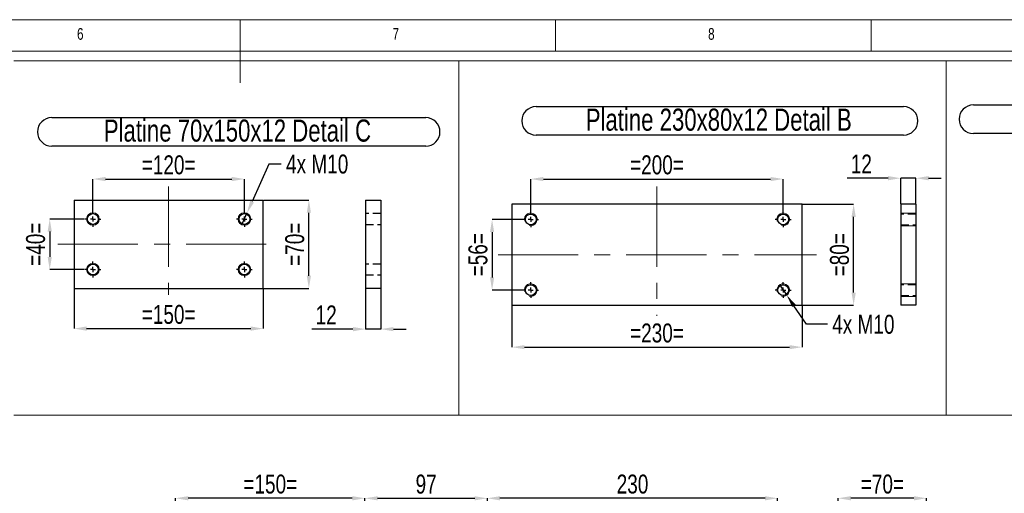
# Model space of a CAD drawing. Header units: millimetres. Extents: x 5 to 589, y -18 to 415.
# Tile 7 of 10: x 262 to 418, y 340 to 415. Entities that reach past the tile are written whole.
import ezdxf

# ---------------------------------------------------------------- set-up
doc = ezdxf.new("R2010")
doc.units = ezdxf.units.MM
doc.header["$PDSIZE"] = -1
doc.linetypes.add('CENTERX2', pattern=[20.32, 12.7, -2.54, 2.54, -2.54])
doc.linetypes.add('HIDDEN', pattern=[1.905, 1.27, -0.635])
for name, color, linetype in [('COTES', 1, 'Continuous'), ('NOTES', 6, 'Continuous'), ('TRAIT-FINS', 9, 'Continuous'), ('TRAIT-MIXTES', 3, 'CENTERX2'), ('TRAIT-TIRET', 2, 'HIDDEN')]:
    doc.layers.add(name, color=color, linetype=linetype)
doc.layers.add('TRAIT-FORT', color=4, linetype='Continuous', lineweight=25)
doc.styles.add('SLDTEXTSTYLE0', font='TXT', dxfattribs={"width": 0.75})
doc.dimstyles.new('SLDDIMSTYLE0', dxfattribs={"dimtxt": 3, "dimasz": 2, "dimexe": 0, "dimexo": 0.0625, "dimgap": 0.75, "dimtad": 1, "dimdec": 0, "dimlfac": 5, "dimrnd": 1e-09, "dimzin": 12, "dimdsep": 46, "dimtxsty": 'SLDTEXTSTYLE0', "dimsah": 1, "dimcen": 0.09, "dimadec": 0, "dimazin": 3, "dimtfac": 1, "dimtdec": 0, "dimtofl": 0, "dimtmove": 0, "dimatfit": 3, "dimfxl": 1, "dimfrac": 2, "dimtolj": 1, "dimtzin": 12, "dimarcsym": 0})
doc.dimstyles.new('SLDDIMSTYLE1', dxfattribs={"dimtxt": 3, "dimasz": 2, "dimexe": 0, "dimexo": 0.0625, "dimgap": 0.75, "dimtad": 1, "dimdec": 0, "dimlfac": 5, "dimrnd": 1e-09, "dimzin": 12, "dimdsep": 46, "dimtxsty": 'SLDTEXTSTYLE0', "dimsah": 1, "dimcen": 0.09, "dimadec": 0, "dimazin": 3, "dimtfac": 1, "dimtdec": 0, "dimtmove": 0, "dimatfit": 0, "dimfxl": 1, "dimfrac": 2, "dimtolj": 1, "dimtzin": 12, "dimarcsym": 0})
doc.dimstyles.new('SLDDIMSTYLE5', dxfattribs={"dimtxt": 3, "dimasz": 2, "dimexe": 0, "dimexo": 0.0625, "dimgap": 0.75, "dimtad": 0, "dimtih": 1, "dimtoh": 1, "dimdec": 0, "dimlfac": 5, "dimrnd": 1e-09, "dimzin": 12, "dimdsep": 46, "dimtxsty": 'SLDTEXTSTYLE0', "dimblk1": 'NONE', "dimsah": 1, "dimcen": 0, "dimadec": 0, "dimazin": 3, "dimtfac": 1, "dimtdec": 0, "dimtmove": 0, "dimatfit": 3, "dimldrblk": 'NONE', "dimfxl": 1, "dimfrac": 2, "dimtolj": 1, "dimtzin": 12, "dimarcsym": 0})

# ---------------------------------------------------------------- blocks, each defined once
blk = doc.blocks.new('_D_36')
at = {"layer": 'COTES', "color": 0, "lineweight": -2, "transparency": 16777216}
for p, q in [((336.19, 58.26), (336.19, 339.2)), ((380.19, 339.2), (338.19, 339.2)), ((382.19, 58.26), (382.19, 339.2))]:
    blk.add_line(p, q, dxfattribs=at)
at = {"layer": 'COTES', "color": 0, "transparency": 16777216}
for points in [[(338.19, 339.53), (338.19, 338.86), (336.19, 339.2)], [(380.19, 339.53), (380.19, 338.86), (382.19, 339.2)]]:
    blk.add_solid(points, dxfattribs=at)
at = {"layer": 'Defpoints', "color": 0, "transparency": 16777216}
for p in [(336.19, 339.2), (336.19, 58.2), (382.19, 58.2)]:
    blk.add_point(p, dxfattribs=at)
at = {"layer": 'COTES', "color": 0, "transparency": 16777216, "insert": (359.19, 342.95), "char_height": 3, "attachment_point": 2, "style": 'SLDTEXTSTYLE0'}
blk.add_mtext('\\A1;230', dxfattribs=at)
blk = doc.blocks.new('_D_37')
at = {"layer": 'COTES', "color": 0, "lineweight": -2, "transparency": 16777216}
for p, q in [((286.79, 65.26), (286.79, 339.2)), ((314.79, 339.2), (288.79, 339.2)), ((316.79, 65.26), (316.79, 339.2))]:
    blk.add_line(p, q, dxfattribs=at)
at = {"layer": 'COTES', "color": 0, "transparency": 16777216}
for points in [[(288.79, 339.53), (288.79, 338.86), (286.79, 339.2)], [(314.79, 339.53), (314.79, 338.86), (316.79, 339.2)]]:
    blk.add_solid(points, dxfattribs=at)
at = {"layer": 'Defpoints', "color": 0, "transparency": 16777216}
for p in [(286.79, 339.2), (286.79, 65.2), (316.79, 65.2)]:
    blk.add_point(p, dxfattribs=at)
at = {"layer": 'COTES', "color": 0, "transparency": 16777216, "insert": (301.79, 342.95), "char_height": 3, "attachment_point": 2, "style": 'SLDTEXTSTYLE0'}
blk.add_mtext('\\A1;=150=', dxfattribs=at)
blk = doc.blocks.new('_D_38')
at = {"layer": 'COTES', "color": 0, "lineweight": -2, "transparency": 16777216}
for p, q in [((316.79, 329.26), (316.79, 339.19)), ((318.79, 339.19), (334.19, 339.19)), ((336.19, 322.26), (336.19, 339.19))]:
    blk.add_line(p, q, dxfattribs=at)
at = {"layer": 'COTES', "color": 0, "transparency": 16777216}
for points in [[(318.79, 339.52), (318.79, 338.86), (316.79, 339.19)], [(334.19, 339.52), (334.19, 338.86), (336.19, 339.19)]]:
    blk.add_solid(points, dxfattribs=at)
at = {"layer": 'Defpoints', "color": 0, "transparency": 16777216}
for p in [(336.19, 339.19), (316.79, 329.2), (336.19, 322.2)]:
    blk.add_point(p, dxfattribs=at)
at = {"layer": 'COTES', "color": 0, "transparency": 16777216, "insert": (326.49, 342.94), "char_height": 3, "attachment_point": 2, "style": 'SLDTEXTSTYLE0'}
blk.add_mtext('\\A1;97', dxfattribs=at)
blk = doc.blocks.new('_D_43')
at = {"layer": 'COTES', "color": 0, "lineweight": -2, "transparency": 16777216}
for p, q in [((391.79, 245.26), (391.79, 339.2)), ((403.79, 339.2), (393.79, 339.2)), ((405.79, 245.26), (405.79, 339.2))]:
    blk.add_line(p, q, dxfattribs=at)
at = {"layer": 'COTES', "color": 0, "transparency": 16777216}
for points in [[(393.79, 339.53), (393.79, 338.86), (391.79, 339.2)], [(403.79, 339.53), (403.79, 338.86), (405.79, 339.2)]]:
    blk.add_solid(points, dxfattribs=at)
at = {"layer": 'Defpoints', "color": 0, "transparency": 16777216}
for p in [(391.79, 339.2), (391.79, 245.2), (405.79, 245.2)]:
    blk.add_point(p, dxfattribs=at)
at = {"layer": 'COTES', "color": 0, "transparency": 16777216, "insert": (398.79, 342.95), "char_height": 3, "attachment_point": 2, "style": 'SLDTEXTSTYLE0'}
blk.add_mtext('\\A1;=70=', dxfattribs=at)
blk = doc.blocks.new('_D_54')
at = {"layer": 'COTES', "color": 0, "lineweight": -2, "transparency": 16777216}
for p, q in [((301.54, 392.14), (298.9, 386.18)), ((303.54, 392.14), (301.54, 392.14)), ((297.28, 382.52), (298.09, 384.35))]:
    blk.add_line(p, q, dxfattribs=at)
at = {"layer": 'COTES', "color": 0, "transparency": 16777216}
blk.add_solid([(298.6, 386.31), (299.21, 386.04), (298.09, 384.35)], dxfattribs=at)
at = {"layer": 'Defpoints', "color": 0, "transparency": 16777216}
for p in [(298.09, 384.35), (297.28, 382.52)]:
    blk.add_point(p, dxfattribs=at)
at = {"layer": 'COTES', "color": 0, "transparency": 16777216, "insert": (304.29, 393.64), "char_height": 3, "attachment_point": 1, "style": 'SLDTEXTSTYLE0'}
blk.add_mtext('\\A1;4x M10', dxfattribs=at)
blk = doc.blocks.new('_None')
blk = doc.blocks.new('_D_55')
at = {"layer": 'COTES', "color": 0, "lineweight": -2, "transparency": 16777216}
for p, q in [((272.37, 383.43), (266.84, 383.43)), ((266.84, 381.43), (266.84, 377.43)), ((272.37, 375.43), (266.84, 375.43))]:
    blk.add_line(p, q, dxfattribs=at)
at = {"layer": 'COTES', "color": 0, "transparency": 16777216}
for points in [[(266.51, 381.43), (267.18, 381.43), (266.84, 383.43)], [(266.51, 377.43), (267.18, 377.43), (266.84, 375.43)]]:
    blk.add_solid(points, dxfattribs=at)
at = {"layer": 'Defpoints', "color": 0, "transparency": 16777216}
for p in [(272.44, 383.43), (266.84, 375.43), (272.44, 375.43)]:
    blk.add_point(p, dxfattribs=at)
at = {"layer": 'COTES', "color": 0, "transparency": 16777216, "insert": (263.09, 379.43), "char_height": 3, "attachment_point": 2, "rotation": 90, "style": 'SLDTEXTSTYLE0'}
blk.add_mtext('\\A1;=40=', dxfattribs=at)
blk = doc.blocks.new('_D_56')
at = {"layer": 'COTES', "color": 0, "lineweight": -2, "transparency": 16777216}
for p, q in [((300.75, 386.43), (307.91, 386.43)), ((307.91, 374.43), (307.91, 384.43)), ((300.75, 372.43), (307.91, 372.43))]:
    blk.add_line(p, q, dxfattribs=at)
at = {"layer": 'COTES', "color": 0, "transparency": 16777216}
for points in [[(307.57, 384.43), (308.24, 384.43), (307.91, 386.43)], [(307.57, 374.43), (308.24, 374.43), (307.91, 372.43)]]:
    blk.add_solid(points, dxfattribs=at)
at = {"layer": 'Defpoints', "color": 0, "transparency": 16777216}
for p in [(300.69, 386.43), (307.91, 386.43), (300.69, 372.43)]:
    blk.add_point(p, dxfattribs=at)
at = {"layer": 'COTES', "color": 0, "transparency": 16777216, "insert": (304.16, 379.43), "char_height": 3, "attachment_point": 2, "rotation": 90, "style": 'SLDTEXTSTYLE0'}
blk.add_mtext('\\A1;=70=', dxfattribs=at)
blk = doc.blocks.new('_D_57')
at = {"layer": 'COTES', "color": 0, "lineweight": -2, "transparency": 16777216}
for p, q in [((273.69, 384.75), (273.69, 389.76)), ((275.69, 389.76), (295.69, 389.76)), ((297.69, 384.75), (297.69, 389.76))]:
    blk.add_line(p, q, dxfattribs=at)
at = {"layer": 'COTES', "color": 0, "transparency": 16777216}
for points in [[(275.69, 390.1), (275.69, 389.43), (273.69, 389.76)], [(295.69, 390.1), (295.69, 389.43), (297.69, 389.76)]]:
    blk.add_solid(points, dxfattribs=at)
at = {"layer": 'Defpoints', "color": 0, "transparency": 16777216}
for p in [(297.69, 389.76), (273.69, 384.68), (297.69, 384.68)]:
    blk.add_point(p, dxfattribs=at)
at = {"layer": 'COTES', "color": 0, "transparency": 16777216, "insert": (285.69, 393.51), "char_height": 3, "attachment_point": 2, "style": 'SLDTEXTSTYLE0'}
blk.add_mtext('\\A1;=120=', dxfattribs=at)
blk = doc.blocks.new('_D_58')
at = {"layer": 'COTES', "color": 0, "lineweight": -2, "transparency": 16777216}
for p, q in [((270.69, 372.37), (270.69, 366.07)), ((300.69, 372.37), (300.69, 366.07)), ((272.69, 366.07), (298.69, 366.07))]:
    blk.add_line(p, q, dxfattribs=at)
at = {"layer": 'COTES', "color": 0, "transparency": 16777216}
for points in [[(272.69, 366.41), (272.69, 365.74), (270.69, 366.07)], [(298.69, 366.41), (298.69, 365.74), (300.69, 366.07)]]:
    blk.add_solid(points, dxfattribs=at)
at = {"layer": 'Defpoints', "color": 0, "transparency": 16777216}
for p in [(270.69, 372.43), (300.69, 372.43), (300.69, 366.07)]:
    blk.add_point(p, dxfattribs=at)
at = {"layer": 'COTES', "color": 0, "transparency": 16777216, "insert": (285.69, 369.82), "char_height": 3, "attachment_point": 2, "style": 'SLDTEXTSTYLE0'}
blk.add_mtext('\\A1;=150=', dxfattribs=at)
blk = doc.blocks.new('SW_NOTE_4')
at = {"layer": 'NOTES', "color": 0}
for p, q in [((-0.05, 4.81), (59.2, 4.81)), ((59.2, 0.28), (-0.05, 0.28))]:
    blk.add_line(p, q, dxfattribs=at)
for centre, start, end in [((-0.05, 2.55), 90, 270), ((59.2, 2.55), 270, 90)]:
    blk.add_arc(centre, 2.26, start, end, dxfattribs=at)
at = {"layer": 'NOTES', "color": 0, "insert": (29.37, 4.51), "char_height": 3.5, "attachment_point": 2, "style": 'SLDTEXTSTYLE0'}
blk.add_mtext('Platine 70x150x12 Detail C', dxfattribs=at)
blk = doc.blocks.new('SW_CENTERMARKSYMBOL_95')
at = {"layer": 'TRAIT-MIXTES', "color": 0}
for p, q in [((-0.8, 0), (-1.25, 0)), ((0, 0), (-0.4, 0)), ((0, 0.8), (0, 1.25)), ((0, 0), (0, 0.4)), ((0, 0), (0, -0.4)), ((0, 0), (0.4, 0)), ((0.8, 0), (1.25, 0)), ((0, -0.8), (0, -1.25))]:
    blk.add_line(p, q, dxfattribs=at)
blk = doc.blocks.new('SW_CENTERMARKSYMBOL_96')
at = {"layer": 'TRAIT-MIXTES', "color": 0}
for p, q in [((-0.8, 0), (-1.25, 0)), ((0, 0), (-0.4, 0)), ((0, 0.8), (0, 1.25)), ((0, 0), (0, 0.4)), ((0, 0), (0, -0.4)), ((0, 0), (0.4, 0)), ((0.8, 0), (1.25, 0)), ((0, -0.8), (0, -1.25))]:
    blk.add_line(p, q, dxfattribs=at)
blk = doc.blocks.new('SW_CENTERMARKSYMBOL_97')
at = {"layer": 'TRAIT-MIXTES', "color": 0}
for p, q in [((-0.8, 0), (-1.25, 0)), ((0, 0), (-0.4, 0)), ((0, 0.8), (0, 1.25)), ((0, 0), (0, 0.4)), ((0, 0), (0, -0.4)), ((0, 0), (0.4, 0)), ((0.8, 0), (1.25, 0)), ((0, -0.8), (0, -1.25))]:
    blk.add_line(p, q, dxfattribs=at)
blk = doc.blocks.new('SW_CENTERMARKSYMBOL_98')
at = {"layer": 'TRAIT-MIXTES', "color": 0}
for p, q in [((-0.8, 0), (-1.25, 0)), ((0, 0), (-0.4, 0)), ((0, 0.8), (0, 1.25)), ((0, 0), (0, 0.4)), ((0, 0), (0, -0.4)), ((0, 0), (0.4, 0)), ((0.8, 0), (1.25, 0)), ((0, -0.8), (0, -1.25))]:
    blk.add_line(p, q, dxfattribs=at)
blk = doc.blocks.new('_D_59')
at = {"layer": 'COTES', "color": 0, "lineweight": -2, "transparency": 16777216}
for p, q in [((341.76, 383.37), (336.94, 383.37)), ((336.94, 381.37), (336.94, 374.17)), ((341.76, 372.17), (336.94, 372.17))]:
    blk.add_line(p, q, dxfattribs=at)
at = {"layer": 'COTES', "color": 0, "transparency": 16777216}
for points in [[(336.61, 381.37), (337.27, 381.37), (336.94, 383.37)], [(336.61, 374.17), (337.27, 374.17), (336.94, 372.17)]]:
    blk.add_solid(points, dxfattribs=at)
at = {"layer": 'Defpoints', "color": 0, "transparency": 16777216}
for p in [(341.82, 383.37), (336.94, 372.17), (341.82, 372.17)]:
    blk.add_point(p, dxfattribs=at)
at = {"layer": 'COTES', "color": 0, "transparency": 16777216, "insert": (333.19, 377.77), "char_height": 3, "attachment_point": 2, "rotation": 90, "style": 'SLDTEXTSTYLE0'}
blk.add_mtext('\\A1;=56=', dxfattribs=at)
blk = doc.blocks.new('_D_60')
at = {"layer": 'COTES', "color": 0, "lineweight": -2, "transparency": 16777216}
for p, q in [((386.14, 385.77), (394.23, 385.77)), ((394.23, 371.77), (394.23, 383.77)), ((386.14, 369.77), (394.23, 369.77))]:
    blk.add_line(p, q, dxfattribs=at)
at = {"layer": 'COTES', "color": 0, "transparency": 16777216}
for points in [[(393.9, 383.77), (394.57, 383.77), (394.23, 385.77)], [(393.9, 371.77), (394.57, 371.77), (394.23, 369.77)]]:
    blk.add_solid(points, dxfattribs=at)
at = {"layer": 'Defpoints', "color": 0, "transparency": 16777216}
for p in [(386.07, 385.77), (394.23, 385.77), (386.07, 369.77)]:
    blk.add_point(p, dxfattribs=at)
at = {"layer": 'COTES', "color": 0, "transparency": 16777216, "insert": (390.48, 377.77), "char_height": 3, "attachment_point": 2, "rotation": 90, "style": 'SLDTEXTSTYLE0'}
blk.add_mtext('\\A1;=80=', dxfattribs=at)
blk = doc.blocks.new('_D_61')
at = {"layer": 'COTES', "color": 0, "lineweight": -2, "transparency": 16777216}
for p, q in [((343.07, 384.68), (343.07, 389.76)), ((345.07, 389.76), (381.07, 389.76)), ((383.07, 384.68), (383.07, 389.76))]:
    blk.add_line(p, q, dxfattribs=at)
at = {"layer": 'COTES', "color": 0, "transparency": 16777216}
for points in [[(345.07, 390.09), (345.07, 389.43), (343.07, 389.76)], [(381.07, 390.09), (381.07, 389.43), (383.07, 389.76)]]:
    blk.add_solid(points, dxfattribs=at)
at = {"layer": 'Defpoints', "color": 0, "transparency": 16777216}
for p in [(383.07, 389.76), (343.07, 384.62), (383.07, 384.62)]:
    blk.add_point(p, dxfattribs=at)
at = {"layer": 'COTES', "color": 0, "transparency": 16777216, "insert": (363.07, 393.51), "char_height": 3, "attachment_point": 2, "style": 'SLDTEXTSTYLE0'}
blk.add_mtext('\\A1;=200=', dxfattribs=at)
blk = doc.blocks.new('_D_62')
at = {"layer": 'COTES', "color": 0, "lineweight": -2, "transparency": 16777216}
for p, q in [((340.07, 369.71), (340.07, 363.13)), ((386.07, 369.71), (386.07, 363.13)), ((342.07, 363.13), (384.07, 363.13))]:
    blk.add_line(p, q, dxfattribs=at)
at = {"layer": 'COTES', "color": 0, "transparency": 16777216}
for points in [[(342.07, 363.46), (342.07, 362.8), (340.07, 363.13)], [(384.07, 363.46), (384.07, 362.8), (386.07, 363.13)]]:
    blk.add_solid(points, dxfattribs=at)
at = {"layer": 'Defpoints', "color": 0, "transparency": 16777216}
for p in [(340.07, 369.77), (386.07, 369.77), (386.07, 363.13)]:
    blk.add_point(p, dxfattribs=at)
at = {"layer": 'COTES', "color": 0, "transparency": 16777216, "insert": (363.07, 366.88), "char_height": 3, "attachment_point": 2, "style": 'SLDTEXTSTYLE0'}
blk.add_mtext('\\A1;=230=', dxfattribs=at)
blk = doc.blocks.new('_D_63')
at = {"layer": 'COTES', "color": 0, "lineweight": -2, "transparency": 16777216}
for p, q in [((382.51, 373), (383.64, 371.35)), ((386.76, 366.76), (384.76, 369.69)), ((390.09, 366.76), (386.76, 366.76))]:
    blk.add_line(p, q, dxfattribs=at)
at = {"layer": 'COTES', "color": 0, "transparency": 16777216}
blk.add_solid([(385.04, 369.88), (384.49, 369.51), (383.64, 371.35)], dxfattribs=at)
at = {"layer": 'Defpoints', "color": 0, "transparency": 16777216}
for p in [(382.51, 373), (383.64, 371.35)]:
    blk.add_point(p, dxfattribs=at)
at = {"layer": 'COTES', "color": 0, "transparency": 16777216, "insert": (390.84, 368.26), "char_height": 3, "attachment_point": 1, "style": 'SLDTEXTSTYLE0'}
blk.add_mtext('\\A1;4x M10', dxfattribs=at)
blk = doc.blocks.new('SW_NOTE_5')
at = {"layer": 'NOTES', "color": 0}
for p, q in [((-0.09, 4.84), (58.15, 4.84)), ((58.15, 0.31), (-0.09, 0.31))]:
    blk.add_line(p, q, dxfattribs=at)
for centre, start, end in [((-0.09, 2.57), 90, 270), ((58.15, 2.57), 270, 90)]:
    blk.add_arc(centre, 2.26, start, end, dxfattribs=at)
at = {"layer": 'NOTES', "color": 0, "insert": (28.87, 4.51), "char_height": 3.5, "attachment_point": 2, "style": 'SLDTEXTSTYLE0'}
blk.add_mtext('Platine 230x80x12 Detail B', dxfattribs=at)
blk = doc.blocks.new('SW_CENTERMARKSYMBOL_99')
at = {"layer": 'TRAIT-MIXTES', "color": 0}
for p, q in [((-0.8, 0), (-1.25, 0)), ((0, 0), (-0.4, 0)), ((0, 0.8), (0, 1.25)), ((0, 0), (0, 0.4)), ((0, 0), (0, -0.4)), ((0, 0), (0.4, 0)), ((0.8, 0), (1.25, 0)), ((0, -0.8), (0, -1.25))]:
    blk.add_line(p, q, dxfattribs=at)
blk = doc.blocks.new('SW_CENTERMARKSYMBOL_100')
at = {"layer": 'TRAIT-MIXTES', "color": 0}
for p, q in [((-0.8, 0), (-1.25, 0)), ((0, 0), (-0.4, 0)), ((0, 0.8), (0, 1.25)), ((0, 0), (0, 0.4)), ((0, 0), (0, -0.4)), ((0, 0), (0.4, 0)), ((0.8, 0), (1.25, 0)), ((0, -0.8), (0, -1.25))]:
    blk.add_line(p, q, dxfattribs=at)
blk = doc.blocks.new('SW_CENTERMARKSYMBOL_101')
at = {"layer": 'TRAIT-MIXTES', "color": 0}
for p, q in [((-0.8, 0), (-1.25, 0)), ((0, 0), (-0.4, 0)), ((0, 0.8), (0, 1.25)), ((0, 0), (0, 0.4)), ((0, 0), (0, -0.4)), ((0, 0), (0.4, 0)), ((0.8, 0), (1.25, 0)), ((0, -0.8), (0, -1.25))]:
    blk.add_line(p, q, dxfattribs=at)
blk = doc.blocks.new('SW_CENTERMARKSYMBOL_102')
at = {"layer": 'TRAIT-MIXTES', "color": 0}
for p, q in [((-0.8, 0), (-1.25, 0)), ((0, 0), (-0.4, 0)), ((0, 0.8), (0, 1.25)), ((0, 0), (0, 0.4)), ((0, 0), (0, -0.4)), ((0, 0), (0.4, 0)), ((0.8, 0), (1.25, 0)), ((0, -0.8), (0, -1.25))]:
    blk.add_line(p, q, dxfattribs=at)
blk = doc.blocks.new('SW_NOTE_6')
at = {"layer": 'NOTES', "color": 0}
for p, q in [((-0.12, 4.84), (73.47, 4.84)), ((73.47, 0.31), (-0.12, 0.31))]:
    blk.add_line(p, q, dxfattribs=at)
for centre, start, end in [((-0.12, 2.58), 90, 270), ((73.47, 2.58), 270, 90)]:
    blk.add_arc(centre, 2.26, start, end, dxfattribs=at)
at = {"layer": 'NOTES', "color": 0, "insert": (36.2, 4.51), "char_height": 3.5, "attachment_point": 2, "style": 'SLDTEXTSTYLE0'}
blk.add_mtext('Douille soudée D:30 L:80 Detail D', dxfattribs=at)
blk = doc.blocks.new('_D_69')
at = {"layer": 'COTES', "color": 0, "lineweight": -2, "transparency": 16777216}
for p, q in [((316.9, 372.37), (316.9, 365.99)), ((319.3, 372.37), (319.3, 365.99)), ((314.9, 365.99), (308.4, 365.99)), ((319.3, 365.99), (316.9, 365.99)), ((321.3, 365.99), (323.3, 365.99))]:
    blk.add_line(p, q, dxfattribs=at)
at = {"layer": 'COTES', "color": 0, "transparency": 16777216}
for points in [[(314.9, 366.32), (314.9, 365.65), (316.9, 365.99)], [(321.3, 366.32), (321.3, 365.65), (319.3, 365.99)]]:
    blk.add_solid(points, dxfattribs=at)
at = {"layer": 'Defpoints', "color": 0, "transparency": 16777216}
for p in [(316.9, 372.43), (319.3, 372.43), (316.9, 365.99)]:
    blk.add_point(p, dxfattribs=at)
at = {"layer": 'COTES', "color": 0, "transparency": 16777216, "insert": (310.65, 369.74), "char_height": 3, "attachment_point": 2, "style": 'SLDTEXTSTYLE0'}
blk.add_mtext('\\A1;12', dxfattribs=at)
blk = doc.blocks.new('_D_70')
at = {"layer": 'COTES', "color": 0, "lineweight": -2, "transparency": 16777216}
for p, q in [((399.7, 389.89), (393.2, 389.89)), ((401.7, 385.83), (401.7, 389.89)), ((404.1, 389.89), (401.7, 389.89)), ((404.1, 385.83), (404.1, 389.89)), ((406.1, 389.89), (408.1, 389.89))]:
    blk.add_line(p, q, dxfattribs=at)
at = {"layer": 'COTES', "color": 0, "transparency": 16777216}
for points in [[(399.7, 390.23), (399.7, 389.56), (401.7, 389.89)], [(406.1, 390.23), (406.1, 389.56), (404.1, 389.89)]]:
    blk.add_solid(points, dxfattribs=at)
at = {"layer": 'Defpoints', "color": 0, "transparency": 16777216}
for p in [(401.7, 389.89), (401.7, 385.77), (404.1, 385.77)]:
    blk.add_point(p, dxfattribs=at)
at = {"layer": 'COTES', "color": 0, "transparency": 16777216, "insert": (395.45, 393.64), "char_height": 3, "attachment_point": 2, "style": 'SLDTEXTSTYLE0'}
blk.add_mtext('\\A1;12', dxfattribs=at)

msp = doc.modelspace()

# ---------------------------------------------------------------- linework, layer by layer
at = {"lineweight": 18}
for p, q in [((589, 415), (5, 415)), ((297, 415), (297, 405)), ((347, 410), (347, 415)), ((397, 415), (397, 410)), ((584, 410), (10, 410)), ((261.13, 408.47), (331.65, 408.47)), ((331.65, 352.35), (331.65, 408.47)), ((331.65, 408.47), (408.92, 408.47)), ((331.65, 408.47), (331.65, 352.35)), ((408.92, 408.47), (408.92, 352.35)), ((491.5, 408.47), (408.92, 408.47)), ((261.13, 352.35), (331.65, 352.35)), ((331.65, 352.35), (408.92, 352.35)), ((408.92, 352.35), (450.74, 352.35))]:
    msp.add_line(p, q, dxfattribs=at)
at = {"layer": 'TRAIT-FINS', "lineweight": 18}
for p, q in [((404.1, 384.37), (401.7, 384.37)), ((401.7, 384.37), (401.7, 382.37)), ((404.1, 384.37), (401.7, 384.37)), ((401.7, 384.37), (401.7, 382.37)), ((404.1, 382.37), (401.7, 382.37)), ((404.1, 382.37), (401.7, 382.37)), ((404.1, 373.17), (401.7, 373.17)), ((401.7, 373.17), (401.7, 371.17)), ((404.1, 373.17), (401.7, 373.17)), ((401.7, 373.17), (401.7, 371.17)), ((404.1, 371.17), (401.7, 371.17)), ((404.1, 371.17), (401.7, 371.17))]:
    msp.add_line(p, q, dxfattribs=at)
for centre in [(273.69, 383.43), (297.69, 383.43), (273.69, 375.43), (297.69, 375.43)]:
    msp.add_circle(centre, 1, dxfattribs=at)
for centre in [(343.07, 383.37), (383.07, 383.37), (343.07, 372.17), (383.07, 372.17)]:
    msp.add_arc(centre, 1, 255, 195, dxfattribs=at)
at = {"layer": 'TRAIT-FORT', "lineweight": 25}
for p, q in [((270.69, 386.43), (300.69, 386.43)), ((270.69, 386.43), (270.69, 372.43)), ((300.69, 372.43), (300.69, 386.43)), ((316.9, 386.43), (316.9, 372.43)), ((316.9, 386.43), (319.3, 386.43)), ((319.3, 386.43), (319.3, 372.43)), ((386.07, 385.77), (340.07, 385.77)), ((340.07, 385.77), (340.07, 369.77)), ((386.07, 369.77), (386.07, 385.77)), ((404.1, 385.77), (401.7, 385.77)), ((401.7, 385.77), (401.7, 369.77)), ((404.1, 385.77), (404.1, 369.77)), ((270.69, 372.43), (300.69, 372.43)), ((319.3, 372.43), (316.9, 372.43)), ((340.07, 369.77), (386.07, 369.77)), ((404.1, 369.77), (401.7, 369.77))]:
    msp.add_line(p, q, dxfattribs=at)
for centre in [(273.69, 383.43), (297.69, 383.43), (343.07, 383.37), (383.07, 383.37), (273.69, 375.43), (297.69, 375.43), (343.07, 372.17), (383.07, 372.17)]:
    msp.add_circle(centre, 0.85, dxfattribs=at)
at = {"layer": 'TRAIT-MIXTES', "lineweight": 18}
for p, q in [((285.69, 388.57), (285.69, 371.42)), ((363.07, 388.57), (363.07, 368.11)), ((268.13, 379.43), (302.14, 379.43)), ((337.88, 377.77), (388.33, 377.77))]:
    msp.add_line(p, q, dxfattribs=at)
at = {"layer": 'TRAIT-TIRET'}
for p, q in [((319.3, 384.28), (316.9, 384.28)), ((404.1, 384.22), (401.7, 384.22)), ((316.9, 382.58), (319.3, 382.58)), ((401.7, 382.52), (404.1, 382.52)), ((319.3, 376.28), (316.9, 376.28)), ((316.9, 374.58), (319.3, 374.58)), ((404.1, 373.02), (401.7, 373.02)), ((401.7, 371.32), (404.1, 371.32))]:
    msp.add_line(p, q, dxfattribs=at)

# ---------------------------------------------------------------- block references
at = {"layer": 'NOTES'}
for name, p in [('SW_NOTE_5', (343.99, 396.41)), ('SW_NOTE_6', (413.32, 396.66)), ('SW_NOTE_4', (267.22, 394.68))]:
    msp.add_blockref(name, p, dxfattribs=at)
at = {"layer": 'TRAIT-MIXTES'}
for name, p in [('SW_CENTERMARKSYMBOL_95', (273.69, 383.43)), ('SW_CENTERMARKSYMBOL_97', (297.69, 383.43)), ('SW_CENTERMARKSYMBOL_102', (343.07, 383.37)), ('SW_CENTERMARKSYMBOL_100', (383.07, 383.37)), ('SW_CENTERMARKSYMBOL_96', (273.69, 375.43)), ('SW_CENTERMARKSYMBOL_98', (297.69, 375.43)), ('SW_CENTERMARKSYMBOL_101', (343.07, 372.17)), ('SW_CENTERMARKSYMBOL_99', (383.07, 372.17))]:
    msp.add_blockref(name, p, dxfattribs=at)

# ---------------------------------------------------------------- texts
at = {"layer": 'NOTES', "char_height": 1.85, "attachment_point": 1, "style": 'SLDTEXTSTYLE0'}
for s, insert in [('6', (271.17, 413.67)), ('7', (321.17, 413.67)), ('8', (371.17, 413.67))]:
    msp.add_mtext(s, dxfattribs=dict(at, insert=insert))

# ---------------------------------------------------------------- dimensions: what is measured, and where the dimension line sits
at = {"layer": 'COTES'}
for base, p1, p2, dimstyle, picture, middle in [((297.69, 389.76), (273.69, 384.68), (297.69, 384.68), 'SLDDIMSTYLE0', '_D_57', (285.69, 389.76)), ((383.07, 389.76), (343.07, 384.62), (383.07, 384.62), 'SLDDIMSTYLE0', '_D_61', (363.07, 389.76)), ((300.69, 366.07), (270.69, 372.43), (300.69, 372.43), 'SLDDIMSTYLE0', '_D_58', (285.69, 366.07)), ((386.07, 363.13), (340.07, 369.77), (386.07, 369.77), 'SLDDIMSTYLE0', '_D_62', (363.07, 363.13)), ((286.79, 339.2), (316.79, 65.2), (286.79, 65.2), 'SLDDIMSTYLE0', '_D_37', (301.79, 339.2)), ((391.79, 339.2), (405.79, 245.2), (391.79, 245.2), 'SLDDIMSTYLE1', '_D_43', (398.79, 339.2))]:
    dim = msp.add_linear_dim(base=base, p1=p1, p2=p2, text='=<>=', dimstyle=dimstyle, dxfattribs=at)
    dim.commit()
    dim.dimension.update_dxf_attribs({"geometry": picture, "text_midpoint": middle, "dimtype": 160})
for p1, p2, text, picture, middle in [((297.28, 382.52), (298.09, 384.35), '4x M<>', '_D_54', (310.11, 392.14)), ((382.51, 373), (383.64, 371.35), '4x M10', '_D_63', (396.65, 366.76))]:
    dim = msp.add_diameter_dim_2p(p1=p1, p2=p2, text=text, dimstyle='SLDDIMSTYLE5', override={"dimpost": '<>'}, dxfattribs=at)
    dim.commit()
    dim.dimension.update_dxf_attribs({"geometry": picture, "text_midpoint": middle, "dimtype": 163})
for base, p1, p2, dimstyle, picture, middle in [((401.7, 389.89), (404.1, 385.77), (401.7, 385.77), 'SLDDIMSTYLE1', '_D_70', (395.45, 389.89)), ((316.9, 365.99), (319.3, 372.43), (316.9, 372.43), 'SLDDIMSTYLE1', '_D_69', (310.65, 365.99)), ((336.19, 339.19), (316.79, 329.2), (336.19, 322.2), 'SLDDIMSTYLE0', '_D_38', (326.49, 339.19)), ((336.19, 339.2), (382.19, 58.2), (336.19, 58.2), 'SLDDIMSTYLE0', '_D_36', (359.19, 339.2))]:
    dim = msp.add_linear_dim(base=base, p1=p1, p2=p2, dimstyle=dimstyle, dxfattribs=at)
    dim.commit()
    dim.dimension.update_dxf_attribs({"geometry": picture, "text_midpoint": middle, "dimtype": 160})
for base, p1, p2, dimstyle, picture, middle in [((307.91, 386.43), (300.69, 372.43), (300.69, 386.43), 'SLDDIMSTYLE0', '_D_56', (307.91, 379.43)), ((394.23, 385.77), (386.07, 369.77), (386.07, 385.77), 'SLDDIMSTYLE0', '_D_60', (394.23, 377.77)), ((266.84, 375.43), (272.44, 383.43), (272.44, 375.43), 'SLDDIMSTYLE1', '_D_55', (266.84, 379.43)), ((336.94, 372.17), (341.82, 383.37), (341.82, 372.17), 'SLDDIMSTYLE0', '_D_59', (336.94, 377.77))]:
    dim = msp.add_linear_dim(base=base, p1=p1, p2=p2, angle=90, text='=<>=', dimstyle=dimstyle, dxfattribs=at)
    dim.commit()
    dim.dimension.update_dxf_attribs({"geometry": picture, "text_midpoint": middle, "dimtype": 160})

doc.saveas('drawing.dxf')
